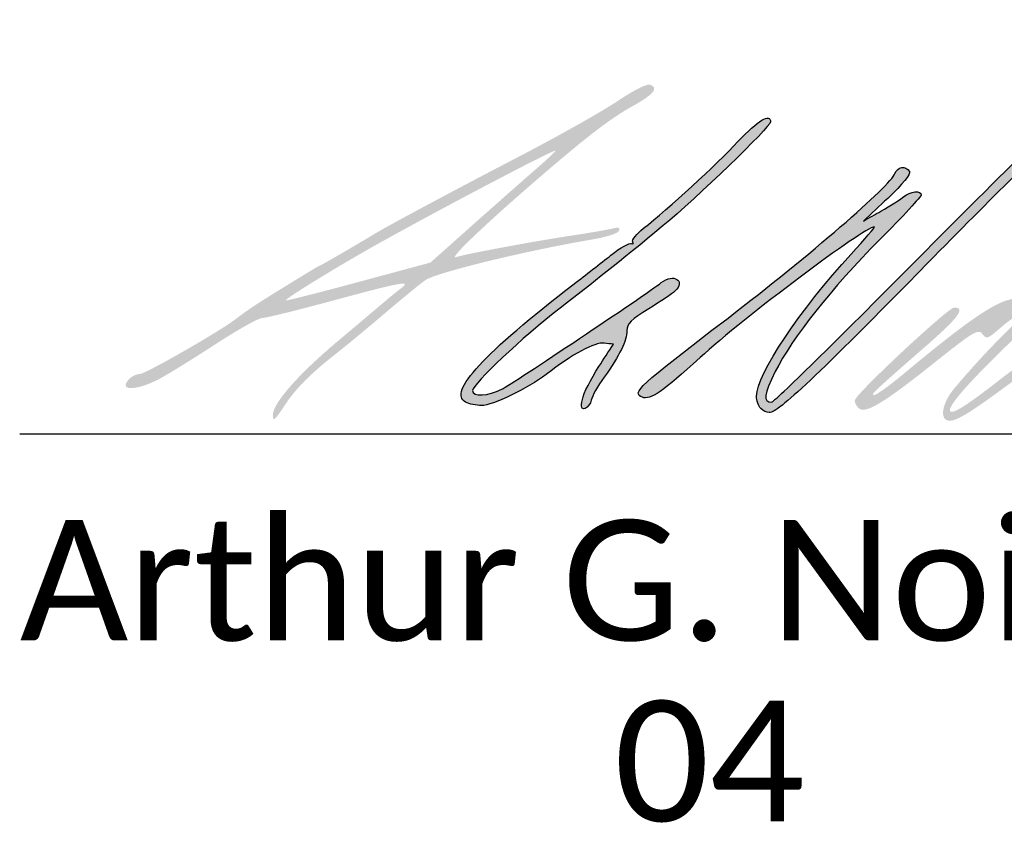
# Paper-space layout 'Title Sheet' of a CAD drawing. Header units: feet. Extents: x 0 to 34, y 0 to 22.
# Tile 44 of 47: x 24.5 to 25.7, y 10.1 to 11. Entities that reach past the tile are written whole.
import ezdxf

# ---------------------------------------------------------------- set-up
doc = ezdxf.new("R2010")
doc.units = ezdxf.units.FT
doc.header["$MEASUREMENT"] = 0
doc.layers.add('SH_Data', color=7, linetype='Continuous')
doc.layers.add('SH_Text', color=7, linetype='Continuous')
doc.styles.add('P_Straight-Normal LS 0.50', font='calibri.ttf', dxfattribs={"height": 0.14})

# ---------------------------------------------------------------- blocks, each defined once
blk = doc.blocks.new('TITLE_DDD_SIGNATURE_LINE')
at = {"layer": 'SH_Data'}
blk.add_line((0, -0.65), (3.5, -0.65), dxfattribs=at)
blk = doc.blocks.new('TITLE_DDD_SIGNATURE_D04')
at = {"layer": 'SH_Text'}
h = blk.add_hatch(color=256, dxfattribs=at)
edge = h.paths.add_edge_path()
edge.add_spline(control_points=[(0.8228, 0.1347), (0.7175, 0.0542), (0.7104, 0.0476), (0.7233, 0.0426)], knot_values=[0, 0, 0, 0, 1, 1, 1, 1], degree=3, periodic=0)
edge.add_spline(control_points=[(0.7233, 0.0426), (0.7326, 0.0391), (0.747, 0.049), (0.7903, 0.0887)], knot_values=[0, 0, 0, 0, 1, 1, 1, 1], degree=3, periodic=0)
edge.add_spline(control_points=[(0.7903, 0.0887), (0.8414, 0.1355), (0.9815, 0.2406), (0.9928, 0.2406)], knot_values=[0, 0, 0, 0, 1, 1, 1, 1], degree=3, periodic=0)
edge.add_spline(control_points=[(0.9928, 0.2406), (0.994, 0.2406), (0.9819, 0.2264), (0.9659, 0.209)], knot_values=[0, 0, 0, 0, 1, 1, 1, 1], degree=3, periodic=0)
edge.add_spline(control_points=[(0.9659, 0.209), (0.9068, 0.1451), (0.8559, 0.0687), (0.8559, 0.044)], knot_values=[0, 0, 0, 0, 1, 1, 1, 1], degree=3, periodic=0)
edge.add_spline(control_points=[(0.8559, 0.044), (0.8559, 0.0388), (0.8581, 0.0323), (0.8608, 0.0297)], knot_values=[0, 0, 0, 0, 1, 1, 1, 1], degree=3, periodic=0)
edge.add_spline(control_points=[(0.8608, 0.0297), (0.8635, 0.027), (0.868, 0.0248), (0.8708, 0.0248)], knot_values=[0, 0, 0, 0, 1, 1, 1, 1], degree=3, periodic=0)
edge.add_spline(control_points=[(0.8708, 0.0248), (0.8812, 0.0248), (0.9266, 0.0677), (1.0551, 0.1988)], knot_values=[0, 0, 0, 0, 1, 1, 1, 1], degree=3, periodic=0)
edge.add_spline(control_points=[(1.0551, 0.1988), (1.1276, 0.2728), (1.1961, 0.3404), (1.2072, 0.349)], knot_values=[0, 0, 0, 0, 1, 1, 1, 1], degree=3, periodic=0)
edge.add_spline(control_points=[(1.2072, 0.349), (1.2295, 0.3664), (1.2565, 0.3881), (1.2694, 0.399)], knot_values=[0, 0, 0, 0, 1, 1, 1, 1], degree=3, periodic=0)
edge.add_spline(control_points=[(1.2694, 0.399), (1.2867, 0.4137), (1.3619, 0.4614), (1.3823, 0.4707)], knot_values=[0, 0, 0, 0, 1, 1, 1, 1], degree=3, periodic=0)
edge.add_spline(control_points=[(1.3823, 0.4707), (1.394, 0.476), (1.4005, 0.4804), (1.3969, 0.4805)], knot_values=[0, 0, 0, 0, 1, 1, 1, 1], degree=3, periodic=0)
edge.add_spline(control_points=[(1.3969, 0.4805), (1.3756, 0.4813), (1.319, 0.4496), (1.2475, 0.3969)], knot_values=[0, 0, 0, 0, 1, 1, 1, 1], degree=3, periodic=0)
edge.add_spline(control_points=[(1.2475, 0.3969), (1.2092, 0.3686), (1.1687, 0.3303), (1.0391, 0.1993)], knot_values=[0, 0, 0, 0, 1, 1, 1, 1], degree=3, periodic=0)
edge.add_spline(control_points=[(1.0391, 0.1993), (0.9507, 0.1099), (0.8761, 0.0369), (0.8735, 0.0369)], knot_values=[0, 0, 0, 0, 1, 1, 1, 1], degree=3, periodic=0)
edge.add_spline(control_points=[(0.8735, 0.0369), (0.8632, 0.0371), (0.8643, 0.0457), (0.8777, 0.0725)], knot_values=[0, 0, 0, 0, 1, 1, 1, 1], degree=3, periodic=0)
edge.add_spline(control_points=[(0.8777, 0.0725), (0.8974, 0.1115), (0.9431, 0.1693), (0.9993, 0.2259)], knot_values=[0, 0, 0, 0, 1, 1, 1, 1], degree=3, periodic=0)
edge.add_spline(control_points=[(0.9993, 0.2259), (1.0257, 0.2525), (1.0473, 0.2759), (1.0473, 0.2778)], knot_values=[0, 0, 0, 0, 1, 1, 1, 1], degree=3, periodic=0)
edge.add_spline(control_points=[(1.0473, 0.2778), (1.0473, 0.2832), (1.0344, 0.2819), (1.0272, 0.2759)], knot_values=[0, 0, 0, 0, 1, 1, 1, 1], degree=3, periodic=0)
edge.add_spline(control_points=[(1.0272, 0.2759), (1.0237, 0.2729), (1.0116, 0.2652), (1.0004, 0.2589)], knot_values=[0, 0, 0, 0, 1, 1, 1, 1], degree=3, periodic=0)
edge.add_line((1.0004, 0.2589), (0.9801, 0.2474))
edge.add_line((0.9801, 0.2474), (1.0083, 0.2737))
edge.add_spline(control_points=[(1.0083, 0.2737), (1.0259, 0.2902), (1.0354, 0.3019), (1.0335, 0.3049)], knot_values=[0, 0, 0, 0, 1, 1, 1, 1], degree=3, periodic=0)
edge.add_spline(control_points=[(1.0335, 0.3049), (1.0291, 0.3121), (1.0197, 0.3108), (1.0167, 0.3026)], knot_values=[0, 0, 0, 0, 1, 1, 1, 1], degree=3, periodic=0)
edge.add_spline(control_points=[(1.0167, 0.3026), (1.0114, 0.2884), (0.9175, 0.2071), (0.8228, 0.1347)], knot_values=[0, 0, 0, 0, 1, 1, 1, 1], degree=3, periodic=0)
h = blk.add_hatch(color=256, dxfattribs=at)
edge = h.paths.add_edge_path()
edge.add_spline(control_points=[(0.1231, 0.0565), (0.1231, 0.05), (0.1427, 0.0535), (0.1612, 0.0634)], knot_values=[0, 0, 0, 0, 1, 1, 1, 1], degree=3, periodic=0)
edge.add_spline(control_points=[(0.1612, 0.0634), (0.1717, 0.0689), (0.2014, 0.0873), (0.2272, 0.1041)], knot_values=[0, 0, 0, 0, 1, 1, 1, 1], degree=3, periodic=0)
edge.add_spline(control_points=[(0.2272, 0.1041), (0.253, 0.1209), (0.2775, 0.1347), (0.2817, 0.1347)], knot_values=[0, 0, 0, 0, 1, 1, 1, 1], degree=3, periodic=0)
edge.add_spline(control_points=[(0.2817, 0.1347), (0.2859, 0.1347), (0.3232, 0.1439), (0.3645, 0.1551)], knot_values=[0, 0, 0, 0, 1, 1, 1, 1], degree=3, periodic=0)
edge.add_spline(control_points=[(0.3645, 0.1551), (0.4453, 0.1769), (0.4556, 0.1788), (0.4427, 0.169)], knot_values=[0, 0, 0, 0, 1, 1, 1, 1], degree=3, periodic=0)
edge.add_spline(control_points=[(0.4427, 0.169), (0.4382, 0.1656), (0.4309, 0.1597), (0.4264, 0.1558)], knot_values=[0, 0, 0, 0, 1, 1, 1, 1], degree=3, periodic=0)
edge.add_spline(control_points=[(0.4264, 0.1558), (0.4219, 0.152), (0.396, 0.1301), (0.3688, 0.1072)], knot_values=[0, 0, 0, 0, 1, 1, 1, 1], degree=3, periodic=0)
edge.add_spline(control_points=[(0.3688, 0.1072), (0.3234, 0.069), (0.2941, 0.0356), (0.2941, 0.022)], knot_values=[0, 0, 0, 0, 1, 1, 1, 1], degree=3, periodic=0)
edge.add_spline(control_points=[(0.2941, 0.022), (0.2941, 0.0136), (0.2962, 0.0154), (0.3083, 0.0339)], knot_values=[0, 0, 0, 0, 1, 1, 1, 1], degree=3, periodic=0)
edge.add_spline(control_points=[(0.3083, 0.0339), (0.3205, 0.0526), (0.3381, 0.0702), (0.3678, 0.0935)], knot_values=[0, 0, 0, 0, 1, 1, 1, 1], degree=3, periodic=0)
edge.add_spline(control_points=[(0.3678, 0.0935), (0.3782, 0.1016), (0.4029, 0.1221), (0.4228, 0.139)], knot_values=[0, 0, 0, 0, 1, 1, 1, 1], degree=3, periodic=0)
edge.add_spline(control_points=[(0.4228, 0.139), (0.4427, 0.156), (0.4644, 0.1738), (0.4712, 0.1787)], knot_values=[0, 0, 0, 0, 1, 1, 1, 1], degree=3, periodic=0)
edge.add_spline(control_points=[(0.4712, 0.1787), (0.483, 0.1872), (0.5882, 0.2129), (0.6632, 0.2256)], knot_values=[0, 0, 0, 0, 1, 1, 1, 1], degree=3, periodic=0)
edge.add_spline(control_points=[(0.6632, 0.2256), (0.6812, 0.2286), (0.6953, 0.2331), (0.6963, 0.2361)], knot_values=[0, 0, 0, 0, 1, 1, 1, 1], degree=3, periodic=0)
edge.add_spline(control_points=[(0.6963, 0.2361), (0.6975, 0.2397), (0.6956, 0.2406), (0.6905, 0.2391)], knot_values=[0, 0, 0, 0, 1, 1, 1, 1], degree=3, periodic=0)
edge.add_spline(control_points=[(0.6905, 0.2391), (0.6863, 0.2378), (0.6645, 0.234), (0.642, 0.2306)], knot_values=[0, 0, 0, 0, 1, 1, 1, 1], degree=3, periodic=0)
edge.add_spline(control_points=[(0.642, 0.2306), (0.5986, 0.2241), (0.5184, 0.2092), (0.5067, 0.2054)], knot_values=[0, 0, 0, 0, 1, 1, 1, 1], degree=3, periodic=0)
edge.add_spline(control_points=[(0.5067, 0.2054), (0.4982, 0.2026), (0.5338, 0.2372), (0.5887, 0.285)], knot_values=[0, 0, 0, 0, 1, 1, 1, 1], degree=3, periodic=0)
edge.add_spline(control_points=[(0.5887, 0.285), (0.6534, 0.3413), (0.6853, 0.3662), (0.7111, 0.3804)], knot_values=[0, 0, 0, 0, 1, 1, 1, 1], degree=3, periodic=0)
edge.add_spline(control_points=[(0.7111, 0.3804), (0.7364, 0.3943), (0.7427, 0.4018), (0.7324, 0.4058)], knot_values=[0, 0, 0, 0, 1, 1, 1, 1], degree=3, periodic=0)
edge.add_spline(control_points=[(0.7324, 0.4058), (0.7288, 0.4071), (0.7132, 0.3993), (0.6948, 0.387)], knot_values=[0, 0, 0, 0, 1, 1, 1, 1], degree=3, periodic=0)
edge.add_spline(control_points=[(0.6948, 0.387), (0.6776, 0.3753), (0.6266, 0.3466), (0.5816, 0.3231)], knot_values=[0, 0, 0, 0, 1, 1, 1, 1], degree=3, periodic=0)
edge.add_spline(control_points=[(0.5816, 0.3231), (0.5055, 0.2836), (0.4265, 0.2412), (0.4121, 0.2324)], knot_values=[0, 0, 0, 0, 1, 1, 1, 1], degree=3, periodic=0)
edge.add_spline(control_points=[(0.4121, 0.2324), (0.3951, 0.222), (0.3501, 0.1958), (0.3491, 0.1958)], knot_values=[0, 0, 0, 0, 1, 1, 1, 1], degree=3, periodic=0)
edge.add_spline(control_points=[(0.3491, 0.1958), (0.3485, 0.1958), (0.3381, 0.1897), (0.3261, 0.1823)], knot_values=[0, 0, 0, 0, 1, 1, 1, 1], degree=3, periodic=0)
edge.add_spline(control_points=[(0.3261, 0.1823), (0.2747, 0.1508), (0.2672, 0.1459), (0.251, 0.1335)], knot_values=[0, 0, 0, 0, 1, 1, 1, 1], degree=3, periodic=0)
edge.add_spline(control_points=[(0.251, 0.1335), (0.2318, 0.1188), (0.1458, 0.0696), (0.1394, 0.0696)], knot_values=[0, 0, 0, 0, 1, 1, 1, 1], degree=3, periodic=0)
edge.add_spline(control_points=[(0.1394, 0.0696), (0.1325, 0.0696), (0.1231, 0.0621), (0.1231, 0.0565)], knot_values=[0, 0, 0, 0, 1, 1, 1, 1], degree=3, periodic=0)
edge = h.paths.add_edge_path(flags=16)
edge.add_spline(control_points=[(0.4181, 0.222), (0.4951, 0.2648), (0.6206, 0.3307), (0.6222, 0.3291)], knot_values=[0, 0, 0, 0, 1, 1, 1, 1], degree=3, periodic=0)
edge.add_spline(control_points=[(0.6222, 0.3291), (0.6227, 0.3285), (0.6126, 0.3189), (0.5997, 0.3077)], knot_values=[0, 0, 0, 0, 1, 1, 1, 1], degree=3, periodic=0)
edge.add_spline(control_points=[(0.5997, 0.3077), (0.5868, 0.2965), (0.5539, 0.2675), (0.5267, 0.2433)], knot_values=[0, 0, 0, 0, 1, 1, 1, 1], degree=3, periodic=0)
edge.add_line((0.5267, 0.2433), (0.4771, 0.1991))
edge.add_line((0.4771, 0.1991), (0.3956, 0.1771))
edge.add_spline(control_points=[(0.3956, 0.1771), (0.3508, 0.165), (0.312, 0.1551), (0.3093, 0.1551)], knot_values=[0, 0, 0, 0, 1, 1, 1, 1], degree=3, periodic=0)
edge.add_spline(control_points=[(0.3093, 0.1551), (0.3048, 0.1551), (0.3712, 0.1959), (0.4181, 0.222)], knot_values=[0, 0, 0, 0, 1, 1, 1, 1], degree=3, periodic=0)
h = blk.add_hatch(color=256, dxfattribs=at)
edge = h.paths.add_edge_path()
edge.add_spline(control_points=[(1.0856, 0.1469), (1.0785, 0.1469), (0.97, 0.0456), (0.9699, 0.0388)], knot_values=[0, 0, 0, 0, 1, 1, 1, 1], degree=3, periodic=0)
edge.add_spline(control_points=[(0.9699, 0.0388), (0.9699, 0.0365), (0.972, 0.0324), (0.9746, 0.0299)], knot_values=[0, 0, 0, 0, 1, 1, 1, 1], degree=3, periodic=0)
edge.add_spline(control_points=[(0.9746, 0.0299), (0.9818, 0.0227), (1.0036, 0.0357), (1.0617, 0.0821)], knot_values=[0, 0, 0, 0, 1, 1, 1, 1], degree=3, periodic=0)
edge.add_spline(control_points=[(1.0617, 0.0821), (1.1078, 0.1188), (1.1136, 0.1224), (1.1182, 0.1162)], knot_values=[0, 0, 0, 0, 1, 1, 1, 1], degree=3, periodic=0)
edge.add_spline(control_points=[(1.1182, 0.1162), (1.1228, 0.1099), (1.1244, 0.1103), (1.1371, 0.1214)], knot_values=[0, 0, 0, 0, 1, 1, 1, 1], degree=3, periodic=0)
edge.add_spline(control_points=[(1.1371, 0.1214), (1.1634, 0.1442), (1.1723, 0.1443), (1.1491, 0.1215)], knot_values=[0, 0, 0, 0, 1, 1, 1, 1], degree=3, periodic=0)
edge.add_spline(control_points=[(1.1491, 0.1215), (1.1276, 0.1006), (1.1046, 0.0755), (1.085, 0.0521)], knot_values=[0, 0, 0, 0, 1, 1, 1, 1], degree=3, periodic=0)
edge.add_spline(control_points=[(1.085, 0.0521), (1.0732, 0.0379), (1.0689, 0.0209), (1.076, 0.0165)], knot_values=[0, 0, 0, 0, 1, 1, 1, 1], degree=3, periodic=0)
edge.add_spline(control_points=[(1.076, 0.0165), (1.0832, 0.012), (1.0976, 0.0199), (1.1424, 0.0529)], knot_values=[0, 0, 0, 0, 1, 1, 1, 1], degree=3, periodic=0)
edge.add_spline(control_points=[(1.1424, 0.0529), (1.1861, 0.0852), (1.263, 0.1361), (1.265, 0.1341)], knot_values=[0, 0, 0, 0, 1, 1, 1, 1], degree=3, periodic=0)
edge.add_spline(control_points=[(1.265, 0.1341), (1.2658, 0.1333), (1.2491, 0.1143), (1.228, 0.0919)], knot_values=[0, 0, 0, 0, 1, 1, 1, 1], degree=3, periodic=0)
edge.add_spline(control_points=[(1.228, 0.0919), (1.1904, 0.052), (1.1835, 0.0411), (1.1865, 0.0261)], knot_values=[0, 0, 0, 0, 1, 1, 1, 1], degree=3, periodic=0)
edge.add_spline(control_points=[(1.1865, 0.0261), (1.1875, 0.0206), (1.1916, 0.0187), (1.202, 0.0188)], knot_values=[0, 0, 0, 0, 1, 1, 1, 1], degree=3, periodic=0)
edge.add_spline(control_points=[(1.202, 0.0188), (1.2101, 0.0188), (1.2191, 0.0158), (1.2233, 0.0116)], knot_values=[0, 0, 0, 0, 1, 1, 1, 1], degree=3, periodic=0)
edge.add_spline(control_points=[(1.2233, 0.0116), (1.2272, 0.0077), (1.233, 0.0044), (1.2361, 0.0044)], knot_values=[0, 0, 0, 0, 1, 1, 1, 1], degree=3, periodic=0)
edge.add_spline(control_points=[(1.2361, 0.0044), (1.2451, 0.0044), (1.2919, 0.0372), (1.3114, 0.0572)], knot_values=[0, 0, 0, 0, 1, 1, 1, 1], degree=3, periodic=0)
edge.add_spline(control_points=[(1.3114, 0.0572), (1.3249, 0.071), (1.3319, 0.0752), (1.3399, 0.0744)], knot_values=[0, 0, 0, 0, 1, 1, 1, 1], degree=3, periodic=0)
edge.add_spline(control_points=[(1.3399, 0.0744), (1.3547, 0.0728), (1.3947, 0.1024), (1.4399, 0.1485)], knot_values=[0, 0, 0, 0, 1, 1, 1, 1], degree=3, periodic=0)
edge.add_spline(control_points=[(1.4399, 0.1485), (1.4599, 0.1689), (1.4729, 0.1801), (1.4689, 0.1734)], knot_values=[0, 0, 0, 0, 1, 1, 1, 1], degree=3, periodic=0)
edge.add_spline(control_points=[(1.4689, 0.1734), (1.4648, 0.1667), (1.4583, 0.1575), (1.4543, 0.153)], knot_values=[0, 0, 0, 0, 1, 1, 1, 1], degree=3, periodic=0)
edge.add_spline(control_points=[(1.4543, 0.153), (1.421, 0.1151), (1.3731, 0.0126), (1.3887, 0.0126)], knot_values=[0, 0, 0, 0, 1, 1, 1, 1], degree=3, periodic=0)
edge.add_spline(control_points=[(1.3887, 0.0126), (1.3913, 0.0126), (1.3933, 0.0163), (1.3933, 0.0208)], knot_values=[0, 0, 0, 0, 1, 1, 1, 1], degree=3, periodic=0)
edge.add_spline(control_points=[(1.3933, 0.0208), (1.3933, 0.0384), (1.4317, 0.1043), (1.4761, 0.1631)], knot_values=[0, 0, 0, 0, 1, 1, 1, 1], degree=3, periodic=0)
edge.add_line((1.4761, 0.1631), (1.499, 0.1935))
edge.add_line((1.499, 0.1935), (1.5551, 0.2049))
edge.add_spline(control_points=[(1.5551, 0.2049), (1.5859, 0.2112), (1.6263, 0.2193), (1.6447, 0.2229)], knot_values=[0, 0, 0, 0, 1, 1, 1, 1], degree=3, periodic=0)
edge.add_spline(control_points=[(1.6447, 0.2229), (1.6632, 0.2264), (1.6783, 0.2307), (1.6783, 0.2322)], knot_values=[0, 0, 0, 0, 1, 1, 1, 1], degree=3, periodic=0)
edge.add_spline(control_points=[(1.6783, 0.2322), (1.6783, 0.2352), (1.6616, 0.2332), (1.5888, 0.2217)], knot_values=[0, 0, 0, 0, 1, 1, 1, 1], degree=3, periodic=0)
edge.add_spline(control_points=[(1.5888, 0.2217), (1.5653, 0.218), (1.5388, 0.2141), (1.53, 0.213)], knot_values=[0, 0, 0, 0, 1, 1, 1, 1], degree=3, periodic=0)
edge.add_line((1.53, 0.213), (1.514, 0.2111))
edge.add_line((1.514, 0.2111), (1.528, 0.2288))
edge.add_spline(control_points=[(1.528, 0.2288), (1.5528, 0.2603), (1.602, 0.3071), (1.6434, 0.3385)], knot_values=[0, 0, 0, 0, 1, 1, 1, 1], degree=3, periodic=0)
edge.add_spline(control_points=[(1.6434, 0.3385), (1.6853, 0.3702), (1.6915, 0.3773), (1.6809, 0.3814)], knot_values=[0, 0, 0, 0, 1, 1, 1, 1], degree=3, periodic=0)
edge.add_spline(control_points=[(1.6809, 0.3814), (1.6729, 0.3845), (1.6423, 0.3636), (1.6112, 0.3339)], knot_values=[0, 0, 0, 0, 1, 1, 1, 1], degree=3, periodic=0)
edge.add_spline(control_points=[(1.6112, 0.3339), (1.5977, 0.321), (1.5803, 0.3055), (1.5725, 0.2993)], knot_values=[0, 0, 0, 0, 1, 1, 1, 1], degree=3, periodic=0)
edge.add_spline(control_points=[(1.5725, 0.2993), (1.5646, 0.2931), (1.5381, 0.2684), (1.5134, 0.2443)], knot_values=[0, 0, 0, 0, 1, 1, 1, 1], degree=3, periodic=0)
edge.add_spline(control_points=[(1.5134, 0.2443), (1.4695, 0.2014), (1.4681, 0.2004), (1.4371, 0.1918)], knot_values=[0, 0, 0, 0, 1, 1, 1, 1], degree=3, periodic=0)
edge.add_spline(control_points=[(1.4371, 0.1918), (1.3913, 0.1792), (1.3769, 0.1725), (1.3797, 0.1652)], knot_values=[0, 0, 0, 0, 1, 1, 1, 1], degree=3, periodic=0)
edge.add_spline(control_points=[(1.3797, 0.1652), (1.3823, 0.1583), (1.3938, 0.1571), (1.3998, 0.1631)], knot_values=[0, 0, 0, 0, 1, 1, 1, 1], degree=3, periodic=0)
edge.add_spline(control_points=[(1.3998, 0.1631), (1.4045, 0.1678), (1.451, 0.1843), (1.4532, 0.182)], knot_values=[0, 0, 0, 0, 1, 1, 1, 1], degree=3, periodic=0)
edge.add_spline(control_points=[(1.4532, 0.182), (1.4561, 0.1792), (1.3854, 0.1105), (1.369, 0.1001)], knot_values=[0, 0, 0, 0, 1, 1, 1, 1], degree=3, periodic=0)
edge.add_spline(control_points=[(1.369, 0.1001), (1.3475, 0.0866), (1.3403, 0.0872), (1.3539, 0.1013)], knot_values=[0, 0, 0, 0, 1, 1, 1, 1], degree=3, periodic=0)
edge.add_spline(control_points=[(1.3539, 0.1013), (1.366, 0.114), (1.369, 0.1374), (1.359, 0.1413)], knot_values=[0, 0, 0, 0, 1, 1, 1, 1], degree=3, periodic=0)
edge.add_spline(control_points=[(1.359, 0.1413), (1.343, 0.1474), (1.2543, 0.0878), (1.2316, 0.0557)], knot_values=[0, 0, 0, 0, 1, 1, 1, 1], degree=3, periodic=0)
edge.add_spline(control_points=[(1.2316, 0.0557), (1.2188, 0.0375), (1.1938, 0.0237), (1.1938, 0.0349)], knot_values=[0, 0, 0, 0, 1, 1, 1, 1], degree=3, periodic=0)
edge.add_spline(control_points=[(1.1938, 0.0349), (1.1938, 0.0404), (1.2223, 0.0707), (1.2612, 0.1065)], knot_values=[0, 0, 0, 0, 1, 1, 1, 1], degree=3, periodic=0)
edge.add_spline(control_points=[(1.2612, 0.1065), (1.2845, 0.128), (1.2996, 0.1467), (1.2996, 0.1542)], knot_values=[0, 0, 0, 0, 1, 1, 1, 1], degree=3, periodic=0)
edge.add_spline(control_points=[(1.2996, 0.1542), (1.2997, 0.1635), (1.289, 0.1638), (1.2748, 0.155)], knot_values=[0, 0, 0, 0, 1, 1, 1, 1], degree=3, periodic=0)
edge.add_spline(control_points=[(1.2748, 0.155), (1.2189, 0.1201), (1.1657, 0.0842), (1.1391, 0.0634)], knot_values=[0, 0, 0, 0, 1, 1, 1, 1], degree=3, periodic=0)
edge.add_spline(control_points=[(1.1391, 0.0634), (1.1012, 0.0338), (1.0843, 0.023), (1.0811, 0.0262)], knot_values=[0, 0, 0, 0, 1, 1, 1, 1], degree=3, periodic=0)
edge.add_spline(control_points=[(1.0811, 0.0262), (1.0766, 0.0307), (1.1015, 0.0593), (1.1539, 0.1097)], knot_values=[0, 0, 0, 0, 1, 1, 1, 1], degree=3, periodic=0)
edge.add_spline(control_points=[(1.1539, 0.1097), (1.196, 0.1502), (1.2054, 0.1612), (1.2016, 0.1657)], knot_values=[0, 0, 0, 0, 1, 1, 1, 1], degree=3, periodic=0)
edge.add_spline(control_points=[(1.2016, 0.1657), (1.1954, 0.1731), (1.19, 0.1728), (1.1808, 0.1645)], knot_values=[0, 0, 0, 0, 1, 1, 1, 1], degree=3, periodic=0)
edge.add_spline(control_points=[(1.1808, 0.1645), (1.1766, 0.1607), (1.1664, 0.1574), (1.1581, 0.1573)], knot_values=[0, 0, 0, 0, 1, 1, 1, 1], degree=3, periodic=0)
edge.add_spline(control_points=[(1.1581, 0.1573), (1.1374, 0.1568), (1.106, 0.1358), (1.0253, 0.0686)], knot_values=[0, 0, 0, 0, 1, 1, 1, 1], degree=3, periodic=0)
edge.add_spline(control_points=[(1.0253, 0.0686), (1.0098, 0.0557), (0.9951, 0.0452), (0.9927, 0.0452)], knot_values=[0, 0, 0, 0, 1, 1, 1, 1], degree=3, periodic=0)
edge.add_spline(control_points=[(0.9927, 0.0452), (0.988, 0.0454), (0.9894, 0.0467), (1.0526, 0.102)], knot_values=[0, 0, 0, 0, 1, 1, 1, 1], degree=3, periodic=0)
edge.add_spline(control_points=[(1.0526, 0.102), (1.0907, 0.1352), (1.0992, 0.1469), (1.0856, 0.1469)], knot_values=[0, 0, 0, 0, 1, 1, 1, 1], degree=3, periodic=0)
edge = h.paths.add_edge_path(flags=16)
edge.add_spline(control_points=[(1.3282, 0.1019), (1.3282, 0.0924), (1.2817, 0.0434), (1.2574, 0.0272)], knot_values=[0, 0, 0, 0, 1, 1, 1, 1], degree=3, periodic=0)
edge.add_spline(control_points=[(1.2574, 0.0272), (1.2256, 0.006), (1.219, 0.0224), (1.2498, 0.0461)], knot_values=[0, 0, 0, 0, 1, 1, 1, 1], degree=3, periodic=0)
edge.add_spline(control_points=[(1.2498, 0.0461), (1.2605, 0.0542), (1.2799, 0.072), (1.2931, 0.0856)], knot_values=[0, 0, 0, 0, 1, 1, 1, 1], degree=3, periodic=0)
edge.add_spline(control_points=[(1.2931, 0.0856), (1.3181, 0.1113), (1.3282, 0.116), (1.3282, 0.1019)], knot_values=[0, 0, 0, 0, 1, 1, 1, 1], degree=3, periodic=0)
h = blk.add_hatch(color=256, dxfattribs=at)
edge = h.paths.add_edge_path()
edge.add_spline(control_points=[(0.6442, 0.1744), (0.5394, 0.0941), (0.4971, 0.0481), (0.5179, 0.037)], knot_values=[0, 0, 0, 0, 1, 1, 1, 1], degree=3, periodic=0)
edge.add_spline(control_points=[(0.5179, 0.037), (0.5221, 0.0348), (0.5305, 0.0329), (0.5365, 0.0329)], knot_values=[0, 0, 0, 0, 1, 1, 1, 1], degree=3, periodic=0)
edge.add_spline(control_points=[(0.5365, 0.0329), (0.5491, 0.0329), (0.5904, 0.0529), (0.6116, 0.0692)], knot_values=[0, 0, 0, 0, 1, 1, 1, 1], degree=3, periodic=0)
edge.add_spline(control_points=[(0.6116, 0.0692), (0.6421, 0.0927), (0.6683, 0.1068), (0.6789, 0.1055)], knot_values=[0, 0, 0, 0, 1, 1, 1, 1], degree=3, periodic=0)
edge.add_line((0.6789, 0.1055), (0.6896, 0.1042))
edge.add_line((0.6896, 0.1042), (0.6728, 0.0783))
edge.add_spline(control_points=[(0.6728, 0.0783), (0.6636, 0.0641), (0.6549, 0.0469), (0.6536, 0.0401)], knot_values=[0, 0, 0, 0, 1, 1, 1, 1], degree=3, periodic=0)
edge.add_spline(control_points=[(0.6536, 0.0401), (0.6517, 0.0306), (0.6524, 0.0282), (0.6568, 0.0297)], knot_values=[0, 0, 0, 0, 1, 1, 1, 1], degree=3, periodic=0)
edge.add_spline(control_points=[(0.6568, 0.0297), (0.6599, 0.0307), (0.6632, 0.0351), (0.664, 0.0394)], knot_values=[0, 0, 0, 0, 1, 1, 1, 1], degree=3, periodic=0)
edge.add_spline(control_points=[(0.664, 0.0394), (0.6648, 0.0437), (0.6715, 0.0556), (0.6789, 0.066)], knot_values=[0, 0, 0, 0, 1, 1, 1, 1], degree=3, periodic=0)
edge.add_spline(control_points=[(0.6789, 0.066), (0.6974, 0.0919), (0.7053, 0.108), (0.7053, 0.12)], knot_values=[0, 0, 0, 0, 1, 1, 1, 1], degree=3, periodic=0)
edge.add_spline(control_points=[(0.7053, 0.12), (0.7053, 0.128), (0.7105, 0.1332), (0.7307, 0.1454)], knot_values=[0, 0, 0, 0, 1, 1, 1, 1], degree=3, periodic=0)
edge.add_spline(control_points=[(0.7307, 0.1454), (0.7447, 0.1539), (0.7584, 0.163), (0.7612, 0.1658)], knot_values=[0, 0, 0, 0, 1, 1, 1, 1], degree=3, periodic=0)
edge.add_spline(control_points=[(0.7612, 0.1658), (0.7739, 0.1781), (0.7597, 0.187), (0.7452, 0.1758)], knot_values=[0, 0, 0, 0, 1, 1, 1, 1], degree=3, periodic=0)
edge.add_spline(control_points=[(0.7452, 0.1758), (0.7266, 0.1614), (0.5727, 0.0585), (0.5599, 0.0519)], knot_values=[0, 0, 0, 0, 1, 1, 1, 1], degree=3, periodic=0)
edge.add_spline(control_points=[(0.5599, 0.0519), (0.5445, 0.0439), (0.5261, 0.043), (0.5261, 0.0503)], knot_values=[0, 0, 0, 0, 1, 1, 1, 1], degree=3, periodic=0)
edge.add_spline(control_points=[(0.5261, 0.0503), (0.5261, 0.058), (0.5843, 0.1129), (0.6279, 0.1463)], knot_values=[0, 0, 0, 0, 1, 1, 1, 1], degree=3, periodic=0)
edge.add_spline(control_points=[(0.6279, 0.1463), (0.6669, 0.1762), (0.6945, 0.1983), (0.7476, 0.242)], knot_values=[0, 0, 0, 0, 1, 1, 1, 1], degree=3, periodic=0)
edge.add_spline(control_points=[(0.7476, 0.242), (0.7854, 0.2732), (0.8722, 0.3571), (0.8722, 0.3625)], knot_values=[0, 0, 0, 0, 1, 1, 1, 1], degree=3, periodic=0)
edge.add_spline(control_points=[(0.8722, 0.3625), (0.8722, 0.3733), (0.8575, 0.3645), (0.8344, 0.3397)], knot_values=[0, 0, 0, 0, 1, 1, 1, 1], degree=3, periodic=0)
edge.add_spline(control_points=[(0.8344, 0.3397), (0.8092, 0.3127), (0.7533, 0.2614), (0.7247, 0.2389)], knot_values=[0, 0, 0, 0, 1, 1, 1, 1], degree=3, periodic=0)
edge.add_spline(control_points=[(0.7247, 0.2389), (0.7164, 0.2324), (0.7108, 0.2253), (0.7121, 0.223)], knot_values=[0, 0, 0, 0, 1, 1, 1, 1], degree=3, periodic=0)
edge.add_spline(control_points=[(0.7121, 0.223), (0.7135, 0.2208), (0.7129, 0.22), (0.7108, 0.2213)], knot_values=[0, 0, 0, 0, 1, 1, 1, 1], degree=3, periodic=0)
edge.add_spline(control_points=[(0.7108, 0.2213), (0.7087, 0.2226), (0.6979, 0.2165), (0.6868, 0.2077)], knot_values=[0, 0, 0, 0, 1, 1, 1, 1], degree=3, periodic=0)
edge.add_spline(control_points=[(0.6868, 0.2077), (0.6757, 0.1988), (0.6565, 0.1839), (0.6442, 0.1744)], knot_values=[0, 0, 0, 0, 1, 1, 1, 1], degree=3, periodic=0)
for points, knots in [([(0.8228, 0.1347), (0.7175, 0.0542), (0.7104, 0.0476), (0.7233, 0.0426), (0.7326, 0.0391), (0.747, 0.049), (0.7903, 0.0887), (0.8414, 0.1355), (0.9815, 0.2406), (0.9928, 0.2406), (0.994, 0.2406), (0.9819, 0.2264), (0.9659, 0.209), (0.9068, 0.1451), (0.8559, 0.0687), (0.8559, 0.044), (0.8559, 0.0388), (0.8581, 0.0323), (0.8608, 0.0297), (0.8635, 0.027), (0.868, 0.0248), (0.8708, 0.0248), (0.8812, 0.0248), (0.9266, 0.0677), (1.0551, 0.1988), (1.1276, 0.2728), (1.1961, 0.3404), (1.2072, 0.349), (1.2295, 0.3664), (1.2565, 0.3881), (1.2694, 0.399), (1.2867, 0.4137), (1.3619, 0.4614), (1.3823, 0.4707), (1.394, 0.476), (1.4005, 0.4804), (1.3969, 0.4805), (1.3756, 0.4813), (1.319, 0.4496), (1.2475, 0.3969), (1.2092, 0.3686), (1.1687, 0.3303), (1.0391, 0.1993), (0.9507, 0.1099), (0.8761, 0.0369), (0.8735, 0.0369), (0.8632, 0.0371), (0.8643, 0.0457), (0.8777, 0.0725), (0.8974, 0.1115), (0.9431, 0.1693), (0.9993, 0.2259), (1.0257, 0.2525), (1.0473, 0.2759), (1.0473, 0.2778), (1.0473, 0.2832), (1.0344, 0.2819), (1.0272, 0.2759), (1.0237, 0.2729), (1.0116, 0.2652), (1.0004, 0.2589), (0.9937, 0.2551), (0.9869, 0.2512), (0.9801, 0.2474), (0.9895, 0.2562), (0.9989, 0.2649), (1.0083, 0.2737), (1.0259, 0.2902), (1.0354, 0.3019), (1.0335, 0.3049), (1.0291, 0.3121), (1.0197, 0.3108), (1.0167, 0.3026), (1.0114, 0.2884), (0.9175, 0.2071), (0.8228, 0.1347)], [0, 0, 0, 0, 0.041667, 0.041667, 0.041667, 0.083333, 0.083333, 0.083333, 0.125, 0.125, 0.125, 0.166667, 0.166667, 0.166667, 0.208333, 0.208333, 0.208333, 0.25, 0.25, 0.25, 0.291667, 0.291667, 0.291667, 0.333333, 0.333333, 0.333333, 0.375, 0.375, 0.375, 0.416667, 0.416667, 0.416667, 0.458333, 0.458333, 0.458333, 0.5, 0.5, 0.5, 0.541667, 0.541667, 0.541667, 0.583333, 0.583333, 0.583333, 0.625, 0.625, 0.625, 0.666667, 0.666667, 0.666667, 0.708333, 0.708333, 0.708333, 0.75, 0.75, 0.75, 0.791667, 0.791667, 0.791667, 0.833333, 0.833333, 0.833333, 0.854167, 0.854167, 0.854167, 0.875, 0.875, 0.875, 0.916667, 0.916667, 0.916667, 0.958333, 0.958333, 0.958333, 1, 1, 1, 1]), ([(0.6442, 0.1744), (0.5394, 0.0941), (0.4971, 0.0481), (0.5179, 0.037), (0.5221, 0.0348), (0.5305, 0.0329), (0.5365, 0.0329), (0.5491, 0.0329), (0.5904, 0.0529), (0.6116, 0.0692), (0.6421, 0.0927), (0.6683, 0.1068), (0.6789, 0.1055), (0.6824, 0.105), (0.686, 0.1046), (0.6896, 0.1042), (0.684, 0.0955), (0.6784, 0.0869), (0.6728, 0.0783), (0.6636, 0.0641), (0.6549, 0.0469), (0.6536, 0.0401), (0.6517, 0.0306), (0.6524, 0.0282), (0.6568, 0.0297), (0.6599, 0.0307), (0.6632, 0.0351), (0.664, 0.0394), (0.6648, 0.0437), (0.6715, 0.0556), (0.6789, 0.066), (0.6974, 0.0919), (0.7053, 0.108), (0.7053, 0.12), (0.7053, 0.128), (0.7105, 0.1332), (0.7307, 0.1454), (0.7447, 0.1539), (0.7584, 0.163), (0.7612, 0.1658), (0.7739, 0.1781), (0.7597, 0.187), (0.7452, 0.1758), (0.7266, 0.1614), (0.5727, 0.0585), (0.5599, 0.0519), (0.5445, 0.0439), (0.5261, 0.043), (0.5261, 0.0503), (0.5261, 0.058), (0.5843, 0.1129), (0.6279, 0.1463), (0.6669, 0.1762), (0.6945, 0.1983), (0.7476, 0.242), (0.7854, 0.2732), (0.8722, 0.3571), (0.8722, 0.3625), (0.8722, 0.3733), (0.8575, 0.3645), (0.8344, 0.3397), (0.8092, 0.3127), (0.7533, 0.2614), (0.7247, 0.2389), (0.7164, 0.2324), (0.7108, 0.2253), (0.7121, 0.223), (0.7135, 0.2208), (0.7129, 0.22), (0.7108, 0.2213), (0.7087, 0.2226), (0.6979, 0.2165), (0.6868, 0.2077), (0.6757, 0.1988), (0.6565, 0.1839), (0.6442, 0.1744)], [0, 0, 0, 0, 0.041667, 0.041667, 0.041667, 0.083333, 0.083333, 0.083333, 0.125, 0.125, 0.125, 0.166667, 0.166667, 0.166667, 0.1875, 0.1875, 0.1875, 0.208333, 0.208333, 0.208333, 0.25, 0.25, 0.25, 0.291667, 0.291667, 0.291667, 0.333333, 0.333333, 0.333333, 0.375, 0.375, 0.375, 0.416667, 0.416667, 0.416667, 0.458333, 0.458333, 0.458333, 0.5, 0.5, 0.5, 0.541667, 0.541667, 0.541667, 0.583333, 0.583333, 0.583333, 0.625, 0.625, 0.625, 0.666667, 0.666667, 0.666667, 0.708333, 0.708333, 0.708333, 0.75, 0.75, 0.75, 0.791667, 0.791667, 0.791667, 0.833333, 0.833333, 0.833333, 0.875, 0.875, 0.875, 0.916667, 0.916667, 0.916667, 0.958333, 0.958333, 0.958333, 1, 1, 1, 1])]:
    blk.add_open_spline(points, degree=3, knots=knots, dxfattribs=at)
at = {"layer": 'SH_Text', "linetype": 'Continuous', "insert": (0, -0.1), "char_height": 0.14, "attachment_point": 1, "line_spacing_factor": 0.9, "style": 'P_Straight-Normal LS 0.50'}
blk.add_mtext('Arthur G. Noirot Jr., P.E.\\P              04', dxfattribs=at)

psp = doc.layouts.new('Title Sheet')

# ---------------------------------------------------------------- block references
at = {"layer": 'SH_Data'}
psp.add_blockref('TITLE_DDD_SIGNATURE_LINE', (24.5279, 11.1762), dxfattribs=at)
at = {"layer": 'SH_Text', "lineweight": 0}
psp.add_blockref('TITLE_DDD_SIGNATURE_D04', (24.5279, 10.5262), dxfattribs=at)

doc.saveas('drawing.dxf')
